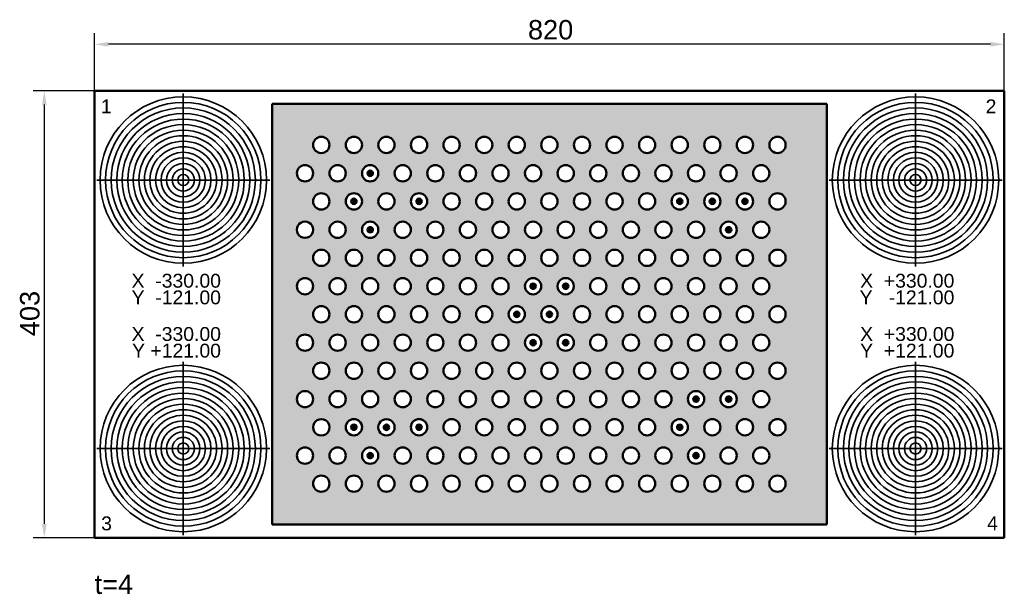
# Model space of a CAD drawing. Header units: millimetres. Extents: x 23 to 910, y 154 to 672.
import ezdxf

# ---------------------------------------------------------------- set-up
doc = ezdxf.new("R2010")
doc.units = ezdxf.units.MM
doc.header["$LTSCALE"] = 5
for name, color, linetype, lineweight in [('Bemaßungen(DIN)', 179, 'Continuous', 25), ('Schraffur', 179, 'Continuous', 9), ('Sichtbare Kanten(DIN)', 179, 'Continuous', 50), ('Skizziergeometrie(DIN)', 179, 'Continuous', 50), ('Symbole(DIN)', 179, 'Continuous', 25)]:
    doc.layers.add(name, color=color, linetype=linetype, lineweight=lineweight)
doc.styles.add('Aktuell-DIN', font='arial.ttf')
doc.styles.add('STANDARD-BSI~0', font='arial.ttf')
doc.dimstyles.new('Katalogzeichnungen', dxfattribs={"dimscale": 5, "dimtxt": 3.5, "dimasz": 2.5, "dimexe": 2, "dimexo": 0, "dimgap": 0.8, "dimtad": 1, "dimrnd": 1e-08, "dimdsep": 46, "dimtxsty": 'STANDARD-BSI~0', "dimcen": 0.09, "dimdle": 10, "dimclrd": 250, "dimclre": 250, "dimclrt": 250, "dimazin": 2, "dimtfac": 1, "dimtmove": 0, "dimatfit": 3, "dimfxl": 1, "dimtolj": 1, "dimtzin": 0, "dimlwd": 25, "dimlwe": 25, "dimarcsym": 0})

# ---------------------------------------------------------------- blocks, each defined once
blk = doc.blocks.new('*D18')
at = {"layer": 'Bemaßungen(DIN)', "color": 250, "linetype": 'Continuous', "lineweight": 25}
for p, q in [((90, 607.75), (90, 659.61)), ((910, 607.75), (910, 659.61)), ((897.5, 649.61), (102.5, 649.61))]:
    blk.add_line(p, q, dxfattribs=at)
at = {"layer": 'Bemaßungen(DIN)', "color": 250, "linetype": 'Continuous'}
for points in [[(102.5, 651.69), (102.5, 647.52), (90, 649.61)], [(897.5, 651.69), (897.5, 647.52), (910, 649.61)]]:
    blk.add_solid(points, dxfattribs=at)
at = {"layer": 'Defpoints', "color": 0, "linetype": 'Continuous'}
for p in [(90, 649.61), (90, 607.75), (910, 607.75)]:
    blk.add_point(p, dxfattribs=at)
at = {"layer": 'Bemaßungen(DIN)', "color": 250, "linetype": 'Continuous', "lineweight": 25, "insert": (480.69, 671.48), "char_height": 17.5, "attachment_point": 1, "style": 'STANDARD-BSI~0'}
blk.add_mtext('\\A1;820', dxfattribs=at)
blk = doc.blocks.new('*D19')
at = {"layer": 'Bemaßungen(DIN)', "color": 250, "linetype": 'Continuous', "lineweight": 25}
for p, q in [((90, 607.75), (34.78, 607.75)), ((44.78, 595.25), (44.78, 217.25)), ((90, 204.75), (34.78, 204.75))]:
    blk.add_line(p, q, dxfattribs=at)
at = {"layer": 'Bemaßungen(DIN)', "color": 250, "linetype": 'Continuous'}
for points in [[(42.7, 595.25), (46.87, 595.25), (44.78, 607.75)], [(42.7, 217.25), (46.87, 217.25), (44.78, 204.75)]]:
    blk.add_solid(points, dxfattribs=at)
at = {"layer": 'Defpoints', "color": 0, "linetype": 'Continuous'}
for p in [(90, 607.75), (44.78, 204.75), (90, 204.75)]:
    blk.add_point(p, dxfattribs=at)
at = {"layer": 'Bemaßungen(DIN)', "color": 250, "linetype": 'Continuous', "lineweight": 25, "insert": (22.9, 386.57), "char_height": 17.5, "attachment_point": 1, "rotation": 90, "style": 'STANDARD-BSI~0'}
blk.add_mtext('\\A1;403', dxfattribs=at)

msp = doc.modelspace()

# ---------------------------------------------------------------- hatches: boundary and pattern name
at = {"layer": 'Schraffur'}
h = msp.add_hatch(color=256, dxfattribs=at)
edge = h.paths.add_edge_path(flags=0)
edge.add_arc((353.151, 304.344), 7.342, 179.51222, 360.487689)
edge.add_arc((353.151, 304.469), 7.342, 359.51222, 540.487689)
edge = h.paths.add_edge_path(flags=0)
edge.add_arc((294.412, 304.344), 7.342, 179.512266, 360.487734)
edge.add_arc((294.412, 304.469), 7.342, 359.512266, 540.487734)
edge = h.paths.add_edge_path(flags=0)
edge.add_arc((279.727, 482.461), 7.342, 359.902466, 540.097534)
edge.add_arc((279.727, 482.436), 7.342, 179.902466, 360.097534)
edge = h.paths.add_edge_path(flags=0)
edge.add_arc((514.685, 431.545), 7.342, 179.903371, 360.098421)
edge.add_arc((514.685, 431.57), 7.342, 359.903371, 540.098421)
edge = h.paths.add_edge_path(flags=0)
edge.add_arc((690.903, 329.789), 7.342, 359.90406, 540.099076)
edge.add_arc((690.903, 329.764), 7.342, 179.90406, 360.099076)
edge = h.paths.add_edge_path(flags=0)
edge.add_arc((411.891, 508.031), 7.342, 0, 360)
edge = h.paths.add_edge_path(flags=0)
edge.add_arc((411.891, 406.25), 7.342, 0, 360)
edge = h.paths.add_edge_path(flags=0)
edge.add_arc((382.521, 406.25), 7.342, 0, 360)
edge = h.paths.add_edge_path(flags=0)
edge.add_arc((397.206, 431.545), 7.342, 0, 360)
edge = h.paths.add_edge_path(flags=0)
edge.add_arc((411.891, 457.141), 7.342, 0, 360)
edge = h.paths.add_edge_path(flags=0)
edge.add_arc((353.151, 406.25), 7.342, 0, 360)
edge = h.paths.add_edge_path(flags=0)
edge.add_arc((367.836, 431.545), 7.342, 0, 360)
edge = h.paths.add_edge_path(flags=0)
edge.add_arc((323.782, 406.25), 7.342, 0, 360)
edge = h.paths.add_edge_path(flags=0)
edge.add_arc((382.521, 457.141), 7.342, 0, 360)
edge = h.paths.add_edge_path(flags=0)
edge.add_arc((338.467, 431.545), 7.342, 0, 360)
edge = h.paths.add_edge_path(flags=0)
edge.add_arc((397.206, 482.436), 7.342, 0, 360)
edge = h.paths.add_edge_path(flags=0)
edge.add_arc((294.412, 406.25), 7.342, 0, 360)
edge = h.paths.add_edge_path(flags=0)
edge.add_arc((309.097, 431.545), 7.342, 0, 360)
edge = h.paths.add_edge_path(flags=0)
edge.add_arc((353.151, 457.141), 7.342, 0, 360)
edge = h.paths.add_edge_path(flags=0)
edge.add_arc((279.727, 431.545), 7.342, 0, 360)
edge = h.paths.add_edge_path(flags=0)
edge.add_arc((367.836, 482.436), 7.342, 0, 360)
edge = h.paths.add_edge_path(flags=0)
edge.add_arc((323.782, 457.141), 7.342, 0, 360)
edge = h.paths.add_edge_path(flags=0)
edge.add_arc((294.412, 457.141), 7.342, 0, 360)
edge = h.paths.add_edge_path(flags=0)
edge.add_arc((382.521, 508.031), 7.342, 0, 360)
edge = h.paths.add_edge_path(flags=0)
edge.add_arc((309.097, 482.436), 7.342, 0, 360)
edge = h.paths.add_edge_path(flags=0)
edge.add_arc((338.467, 482.436), 7.342, 0, 360)
edge = h.paths.add_edge_path(flags=0)
edge.add_arc((323.782, 508.031), 7.342, 0, 360)
edge = h.paths.add_edge_path(flags=0)
edge.add_arc((294.412, 508.031), 7.342, 0, 360)
edge = h.paths.add_edge_path(flags=0)
edge.add_arc((353.151, 508.031), 7.342, 0, 360)
edge = h.paths.add_edge_path(flags=0)
edge.add_arc((705.588, 558.922), 7.342, 0, 360)
edge = h.paths.add_edge_path(flags=0)
edge.add_arc((705.588, 508.031), 7.342, 0, 360)
edge = h.paths.add_edge_path(flags=0)
edge.add_arc((690.903, 533.327), 7.342, 0, 360)
edge = h.paths.add_edge_path(flags=0)
edge.add_arc((690.903, 482.436), 7.342, 0, 360)
edge = h.paths.add_edge_path(flags=0)
edge.add_arc((676.218, 558.922), 7.342, 0, 360)
edge = h.paths.add_edge_path(flags=0)
edge.add_arc((676.218, 508.031), 7.342, 0, 360)
edge = h.paths.add_edge_path(flags=0)
edge.add_arc((661.533, 482.436), 7.342, 0, 360)
edge = h.paths.add_edge_path(flags=0)
edge.add_arc((661.533, 533.327), 7.342, 0, 360)
edge = h.paths.add_edge_path(flags=0)
edge.add_arc((646.849, 558.922), 7.342, 0, 360)
edge = h.paths.add_edge_path(flags=0)
edge.add_arc((646.849, 508.031), 7.342, 0, 360)
edge = h.paths.add_edge_path(flags=0)
edge.add_arc((632.164, 533.327), 7.342, 0, 360)
edge = h.paths.add_edge_path(flags=0)
edge.add_arc((632.164, 482.436), 7.342, 0, 360)
edge = h.paths.add_edge_path(flags=0)
edge.add_arc((617.479, 558.922), 7.342, 0, 360)
edge = h.paths.add_edge_path(flags=0)
edge.add_arc((617.479, 508.031), 7.342, 0, 360)
edge = h.paths.add_edge_path(flags=0)
edge.add_arc((602.794, 482.436), 7.342, 0, 360)
edge = h.paths.add_edge_path(flags=0)
edge.add_arc((602.794, 533.327), 7.342, 0, 360)
edge = h.paths.add_edge_path(flags=0)
edge.add_arc((441.261, 253.578), 7.342, 0, 360)
edge = h.paths.add_edge_path(flags=0)
edge.add_arc((470.63, 253.578), 7.342, 0, 360)
edge = h.paths.add_edge_path(flags=0)
edge.add_arc((485.315, 278.873), 7.342, 0, 360)
edge = h.paths.add_edge_path(flags=0)
edge.add_arc((485.315, 329.764), 7.342, 0, 360)
edge = h.paths.add_edge_path(flags=0)
edge.add_arc((455.945, 278.873), 7.342, 0, 360)
edge = h.paths.add_edge_path(flags=0)
edge.add_arc((455.945, 329.764), 7.342, 0, 360)
edge = h.paths.add_edge_path(flags=0)
edge.add_arc((455.945, 380.655), 7.342, 0, 360)
edge = h.paths.add_edge_path(flags=0)
edge.add_arc((426.576, 278.873), 7.342, 0, 360)
edge = h.paths.add_edge_path(flags=0)
edge.add_arc((426.576, 329.764), 7.342, 0, 360)
edge = h.paths.add_edge_path(flags=0)
edge.add_arc((426.576, 380.655), 7.342, 0, 360)
edge = h.paths.add_edge_path(flags=0)
edge.add_arc((411.891, 253.578), 7.342, 0, 360)
edge = h.paths.add_edge_path(flags=0)
edge.add_arc((397.206, 278.873), 7.342, 0, 360)
edge = h.paths.add_edge_path(flags=0)
edge.add_arc((397.206, 329.764), 7.342, 0, 360)
edge = h.paths.add_edge_path(flags=0)
edge.add_arc((397.206, 380.655), 7.342, 0, 360)
edge = h.paths.add_edge_path(flags=0)
edge.add_arc((470.63, 304.469), 7.342, 0, 360)
edge = h.paths.add_edge_path(flags=0)
edge.add_arc((441.261, 304.469), 7.342, 0, 360)
edge = h.paths.add_edge_path(flags=0)
edge.add_arc((411.891, 304.469), 7.342, 0, 360)
edge = h.paths.add_edge_path(flags=0)
edge.add_arc((500, 355.359), 7.342, 0, 360)
edge = h.paths.add_edge_path(flags=0)
edge.add_arc((470.63, 355.359), 7.342, 0, 360)
edge = h.paths.add_edge_path(flags=0)
edge.add_arc((441.261, 355.359), 7.342, 0, 360)
edge = h.paths.add_edge_path(flags=0)
edge.add_arc((411.891, 355.359), 7.342, 0, 360)
edge = h.paths.add_edge_path(flags=0)
edge.add_arc((485.315, 380.655), 7.342, 0, 360)
edge = h.paths.add_edge_path(flags=0)
edge.add_arc((646.849, 253.578), 7.342, 0, 360)
edge = h.paths.add_edge_path(flags=0)
edge.add_arc((705.588, 253.578), 7.342, 0, 360)
edge = h.paths.add_edge_path(flags=0)
edge.add_arc((676.218, 253.578), 7.342, 0, 360)
edge = h.paths.add_edge_path(flags=0)
edge.add_arc((690.903, 278.873), 7.342, 0, 360)
edge = h.paths.add_edge_path(flags=0)
edge.add_arc((661.533, 278.873), 7.342, 0, 360)
edge = h.paths.add_edge_path(flags=0)
edge.add_arc((705.588, 304.469), 7.342, 0, 360)
edge = h.paths.add_edge_path(flags=0)
edge.add_arc((705.588, 355.359), 7.342, 0, 360)
edge = h.paths.add_edge_path(flags=0)
edge.add_arc((676.218, 355.359), 7.342, 0, 360)
edge = h.paths.add_edge_path(flags=0)
edge.add_arc((646.849, 355.359), 7.342, 0, 360)
edge = h.paths.add_edge_path(flags=0)
edge.add_arc((632.164, 278.873), 7.342, 0, 360)
edge = h.paths.add_edge_path(flags=0)
edge.add_arc((500, 253.578), 7.342, 0, 360)
edge = h.paths.add_edge_path(flags=0)
edge.add_arc((529.37, 253.578), 7.342, 0, 360)
edge = h.paths.add_edge_path(flags=0)
edge.add_arc((514.685, 278.873), 7.342, 0, 360)
edge = h.paths.add_edge_path(flags=0)
edge.add_arc((558.739, 253.578), 7.342, 0, 360)
edge = h.paths.add_edge_path(flags=0)
edge.add_arc((544.055, 278.873), 7.342, 0, 360)
edge = h.paths.add_edge_path(flags=0)
edge.add_arc((588.109, 253.578), 7.342, 0, 360)
edge = h.paths.add_edge_path(flags=0)
edge.add_arc((573.424, 278.873), 7.342, 0, 360)
edge = h.paths.add_edge_path(flags=0)
edge.add_arc((617.479, 253.578), 7.342, 0, 360)
edge = h.paths.add_edge_path(flags=0)
edge.add_arc((514.685, 329.764), 7.342, 0, 360)
edge = h.paths.add_edge_path(flags=0)
edge.add_arc((544.055, 329.764), 7.342, 0, 360)
edge = h.paths.add_edge_path(flags=0)
edge.add_arc((602.794, 278.873), 7.342, 0, 360)
edge = h.paths.add_edge_path(flags=0)
edge.add_arc((573.424, 329.764), 7.342, 0, 360)
edge = h.paths.add_edge_path(flags=0)
edge.add_arc((617.479, 304.469), 7.342, 0, 360)
edge = h.paths.add_edge_path(flags=0)
edge.add_arc((646.849, 304.469), 7.342, 0, 360)
edge = h.paths.add_edge_path(flags=0)
edge.add_arc((602.794, 329.764), 7.342, 0, 360)
edge = h.paths.add_edge_path(flags=0)
edge.add_arc((632.164, 329.764), 7.342, 0, 360)
edge = h.paths.add_edge_path(flags=0)
edge.add_arc((676.218, 304.469), 7.342, 0, 360)
edge = h.paths.add_edge_path(flags=0)
edge.add_arc((661.533, 329.764), 7.342, 0, 360)
edge = h.paths.add_edge_path(flags=0)
edge.add_arc((588.109, 304.469), 7.342, 0, 360)
edge = h.paths.add_edge_path(flags=0)
edge.add_arc((558.739, 304.469), 7.342, 0, 360)
edge = h.paths.add_edge_path(flags=0)
edge.add_arc((529.37, 304.469), 7.342, 0, 360)
edge = h.paths.add_edge_path(flags=0)
edge.add_arc((500, 304.469), 7.342, 0, 360)
edge = h.paths.add_edge_path(flags=0)
edge.add_arc((279.727, 380.655), 7.342, 0, 360)
edge = h.paths.add_edge_path(flags=0)
edge.add_arc((309.097, 380.655), 7.342, 0, 360)
edge = h.paths.add_edge_path(flags=0)
edge.add_arc((279.727, 329.764), 7.342, 0, 360)
edge = h.paths.add_edge_path(flags=0)
edge.add_arc((338.467, 380.655), 7.342, 0, 360)
edge = h.paths.add_edge_path(flags=0)
edge.add_arc((309.097, 329.764), 7.342, 0, 360)
edge = h.paths.add_edge_path(flags=0)
edge.add_arc((279.727, 278.873), 7.342, 0, 360)
edge = h.paths.add_edge_path(flags=0)
edge.add_arc((309.097, 278.873), 7.342, 0, 360)
edge = h.paths.add_edge_path(flags=0)
edge.add_arc((338.467, 329.764), 7.342, 0, 360)
edge = h.paths.add_edge_path(flags=0)
edge.add_arc((338.467, 278.873), 7.342, 0, 360)
edge = h.paths.add_edge_path(flags=0)
edge.add_arc((323.782, 253.578), 7.342, 0, 360)
edge = h.paths.add_edge_path(flags=0)
edge.add_arc((353.151, 253.578), 7.342, 0, 360)
edge = h.paths.add_edge_path(flags=0)
edge.add_arc((367.836, 380.655), 7.342, 0, 360)
edge = h.paths.add_edge_path(flags=0)
edge.add_arc((367.836, 329.764), 7.342, 0, 360)
edge = h.paths.add_edge_path(flags=0)
edge.add_arc((367.836, 278.873), 7.342, 0, 360)
edge = h.paths.add_edge_path(flags=0)
edge.add_arc((382.521, 253.578), 7.342, 0, 360)
edge = h.paths.add_edge_path(flags=0)
edge.add_arc((294.412, 253.578), 7.342, 0, 360)
edge = h.paths.add_edge_path(flags=0)
edge.add_arc((382.521, 304.469), 7.342, 0, 360)
edge = h.paths.add_edge_path(flags=0)
edge.add_arc((382.521, 355.359), 7.342, 0, 360)
edge = h.paths.add_edge_path(flags=0)
edge.add_arc((353.151, 355.359), 7.342, 0, 360)
edge = h.paths.add_edge_path(flags=0)
edge.add_arc((323.782, 355.359), 7.342, 0, 360)
edge = h.paths.add_edge_path(flags=0)
edge.add_arc((294.412, 355.359), 7.342, 0, 360)
edge = h.paths.add_edge_path(flags=0)
edge.add_arc((323.782, 304.469), 7.342, 0, 360)
edge = h.paths.add_edge_path(flags=0)
edge.add_arc((705.588, 457.141), 7.342, 0, 360)
edge = h.paths.add_edge_path(flags=0)
edge.add_arc((705.588, 406.25), 7.342, 0, 360)
edge = h.paths.add_edge_path(flags=0)
edge.add_arc((690.903, 431.545), 7.342, 0, 360)
edge = h.paths.add_edge_path(flags=0)
edge.add_arc((676.218, 457.141), 7.342, 0, 360)
edge = h.paths.add_edge_path(flags=0)
edge.add_arc((690.903, 380.655), 7.342, 0, 360)
edge = h.paths.add_edge_path(flags=0)
edge.add_arc((676.218, 406.25), 7.342, 0, 360)
edge = h.paths.add_edge_path(flags=0)
edge.add_arc((661.533, 431.545), 7.342, 0, 360)
edge = h.paths.add_edge_path(flags=0)
edge.add_arc((661.533, 380.655), 7.342, 0, 360)
edge = h.paths.add_edge_path(flags=0)
edge.add_arc((646.849, 406.25), 7.342, 0, 360)
edge = h.paths.add_edge_path(flags=0)
edge.add_arc((646.849, 457.141), 7.342, 0, 360)
edge = h.paths.add_edge_path(flags=0)
edge.add_arc((632.164, 431.545), 7.342, 0, 360)
edge = h.paths.add_edge_path(flags=0)
edge.add_arc((632.164, 380.655), 7.342, 0, 360)
edge = h.paths.add_edge_path(flags=0)
edge.add_arc((617.479, 406.25), 7.342, 0, 360)
edge = h.paths.add_edge_path(flags=0)
edge.add_arc((617.479, 457.141), 7.342, 0, 360)
edge = h.paths.add_edge_path(flags=0)
edge.add_arc((617.479, 355.359), 7.342, 0, 360)
edge = h.paths.add_edge_path(flags=0)
edge.add_arc((485.315, 482.436), 7.342, 0, 360)
edge = h.paths.add_edge_path(flags=0)
edge.add_arc((485.315, 533.327), 7.342, 0, 360)
edge = h.paths.add_edge_path(flags=0)
edge.add_arc((500, 457.141), 7.342, 0, 360)
edge = h.paths.add_edge_path(flags=0)
edge.add_arc((485.315, 431.545), 7.342, 0, 360)
edge = h.paths.add_edge_path(flags=0)
edge.add_arc((470.63, 457.141), 7.342, 0, 360)
edge = h.paths.add_edge_path(flags=0)
edge.add_arc((470.63, 406.25), 7.342, 0, 360)
edge = h.paths.add_edge_path(flags=0)
edge.add_arc((455.945, 431.545), 7.342, 0, 360)
edge = h.paths.add_edge_path(flags=0)
edge.add_arc((455.945, 482.436), 7.342, 0, 360)
edge = h.paths.add_edge_path(flags=0)
edge.add_arc((455.945, 533.327), 7.342, 0, 360)
edge = h.paths.add_edge_path(flags=0)
edge.add_arc((441.261, 406.25), 7.342, 0, 360)
edge = h.paths.add_edge_path(flags=0)
edge.add_arc((426.576, 431.545), 7.342, 0, 360)
edge = h.paths.add_edge_path(flags=0)
edge.add_arc((426.576, 482.436), 7.342, 0, 360)
edge = h.paths.add_edge_path(flags=0)
edge.add_arc((426.576, 533.327), 7.342, 0, 360)
edge = h.paths.add_edge_path(flags=0)
edge.add_arc((441.261, 457.141), 7.342, 0, 360)
edge = h.paths.add_edge_path(flags=0)
edge.add_arc((500, 508.031), 7.342, 0, 360)
edge = h.paths.add_edge_path(flags=0)
edge.add_arc((470.63, 508.031), 7.342, 0, 360)
edge = h.paths.add_edge_path(flags=0)
edge.add_arc((441.261, 508.031), 7.342, 0, 360)
edge = h.paths.add_edge_path(flags=0)
edge.add_arc((470.63, 558.922), 7.342, 0, 360)
edge = h.paths.add_edge_path(flags=0)
edge.add_arc((441.261, 558.922), 7.342, 0, 360)
edge = h.paths.add_edge_path(flags=0)
edge.add_arc((411.891, 558.922), 7.342, 0, 360)
edge = h.paths.add_edge_path(flags=0)
edge.add_arc((382.521, 558.922), 7.342, 0, 360)
edge = h.paths.add_edge_path(flags=0)
edge.add_arc((500, 406.25), 7.342, 0, 360)
edge = h.paths.add_edge_path(flags=0)
edge.add_arc((309.097, 533.327), 7.342, 0, 360)
edge = h.paths.add_edge_path(flags=0)
edge.add_arc((294.412, 558.922), 7.342, 0, 360)
edge = h.paths.add_edge_path(flags=0)
edge.add_arc((323.782, 558.922), 7.342, 0, 360)
edge = h.paths.add_edge_path(flags=0)
edge.add_arc((353.151, 558.922), 7.342, 0, 360)
edge = h.paths.add_edge_path(flags=0)
edge.add_arc((338.467, 533.327), 7.342, 0, 360)
edge = h.paths.add_edge_path(flags=0)
edge.add_arc((367.836, 533.327), 7.342, 0, 360)
edge = h.paths.add_edge_path(flags=0)
edge.add_arc((397.206, 533.327), 7.342, 0, 360)
edge = h.paths.add_edge_path(flags=0)
edge.add_arc((279.727, 533.327), 7.342, 0, 360)
edge = h.paths.add_edge_path(flags=0)
edge.add_arc((529.37, 355.359), 7.342, 0, 360)
edge = h.paths.add_edge_path(flags=0)
edge.add_arc((529.37, 406.25), 7.342, 0, 360)
edge = h.paths.add_edge_path(flags=0)
edge.add_arc((544.055, 380.655), 7.342, 0, 360)
edge = h.paths.add_edge_path(flags=0)
edge.add_arc((558.739, 355.359), 7.342, 0, 360)
edge = h.paths.add_edge_path(flags=0)
edge.add_arc((529.37, 457.141), 7.342, 0, 360)
edge = h.paths.add_edge_path(flags=0)
edge.add_arc((544.055, 431.545), 7.342, 0, 360)
edge = h.paths.add_edge_path(flags=0)
edge.add_arc((558.739, 457.141), 7.342, 0, 360)
edge = h.paths.add_edge_path(flags=0)
edge.add_arc((558.739, 406.25), 7.342, 0, 360)
edge = h.paths.add_edge_path(flags=0)
edge.add_arc((573.424, 431.545), 7.342, 0, 360)
edge = h.paths.add_edge_path(flags=0)
edge.add_arc((573.424, 380.655), 7.342, 0, 360)
edge = h.paths.add_edge_path(flags=0)
edge.add_arc((588.109, 355.359), 7.342, 0, 360)
edge = h.paths.add_edge_path(flags=0)
edge.add_arc((588.109, 457.141), 7.342, 0, 360)
edge = h.paths.add_edge_path(flags=0)
edge.add_arc((588.109, 406.25), 7.342, 0, 360)
edge = h.paths.add_edge_path(flags=0)
edge.add_arc((602.794, 431.545), 7.342, 0, 360)
edge = h.paths.add_edge_path(flags=0)
edge.add_arc((602.794, 380.655), 7.342, 0, 360)
edge = h.paths.add_edge_path(flags=0)
edge.add_arc((514.685, 380.655), 7.342, 0, 360)
edge = h.paths.add_edge_path(flags=0)
edge.add_arc((573.424, 482.436), 7.342, 0, 360)
edge = h.paths.add_edge_path(flags=0)
edge.add_arc((514.685, 482.436), 7.342, 0, 360)
edge = h.paths.add_edge_path(flags=0)
edge.add_arc((514.685, 533.327), 7.342, 0, 360)
edge = h.paths.add_edge_path(flags=0)
edge.add_arc((500, 558.922), 7.342, 0, 360)
edge = h.paths.add_edge_path(flags=0)
edge.add_arc((529.37, 508.031), 7.342, 0, 360)
edge = h.paths.add_edge_path(flags=0)
edge.add_arc((544.055, 482.436), 7.342, 0, 360)
edge = h.paths.add_edge_path(flags=0)
edge.add_arc((529.37, 558.922), 7.342, 0, 360)
edge = h.paths.add_edge_path(flags=0)
edge.add_arc((544.055, 533.327), 7.342, 0, 360)
edge = h.paths.add_edge_path(flags=0)
edge.add_arc((558.739, 558.922), 7.342, 0, 360)
edge = h.paths.add_edge_path(flags=0)
edge.add_arc((558.739, 508.031), 7.342, 0, 360)
edge = h.paths.add_edge_path(flags=0)
edge.add_arc((573.424, 533.327), 7.342, 0, 360)
edge = h.paths.add_edge_path(flags=0)
edge.add_arc((588.109, 558.922), 7.342, 0, 360)
edge = h.paths.add_edge_path(flags=0)
edge.add_arc((588.109, 508.031), 7.342, 0, 360)
h.paths.add_polyline_path([(750, 595.85), (250, 595.85), (250, 216.65), (750, 216.65)])
h = msp.add_hatch(color=256, dxfattribs=at)
edge = h.paths.add_edge_path()
edge.add_arc((338.467, 533.327), 2.443, 0, 360)
h = msp.add_hatch(color=256, dxfattribs=at)
edge = h.paths.add_edge_path()
edge.add_arc((323.782, 508.031), 2.443, 0, 360)
h = msp.add_hatch(color=256, dxfattribs=at)
edge = h.paths.add_edge_path()
edge.add_arc((382.521, 508.031), 2.443, 0, 360)
h = msp.add_hatch(color=256, dxfattribs=at)
edge = h.paths.add_edge_path()
edge.add_arc((617.479, 508.031), 2.443, 0, 360)
h = msp.add_hatch(color=256, dxfattribs=at)
edge = h.paths.add_edge_path()
edge.add_arc((646.849, 508.031), 2.443, 0, 360)
h = msp.add_hatch(color=256, dxfattribs=at)
edge = h.paths.add_edge_path()
edge.add_arc((676.218, 508.031), 2.443, 0, 360)
h = msp.add_hatch(color=256, dxfattribs=at)
edge = h.paths.add_edge_path()
edge.add_arc((338.467, 482.436), 2.443, 0, 360)
h = msp.add_hatch(color=256, dxfattribs=at)
edge = h.paths.add_edge_path()
edge.add_arc((661.533, 482.436), 2.443, 0, 360)
h = msp.add_hatch(color=256, dxfattribs=at)
edge = h.paths.add_edge_path()
edge.add_arc((485.315, 431.545), 2.443, 0, 360)
h = msp.add_hatch(color=256, dxfattribs=at)
edge = h.paths.add_edge_path()
edge.add_arc((514.685, 431.57), 2.443, 0, 360)
h = msp.add_hatch(color=256, dxfattribs=at)
edge = h.paths.add_edge_path()
edge.add_arc((470.63, 406.25), 2.443, 0, 360)
h = msp.add_hatch(color=256, dxfattribs=at)
edge = h.paths.add_edge_path()
edge.add_arc((500, 406.25), 2.443, 0, 360)
h = msp.add_hatch(color=256, dxfattribs=at)
edge = h.paths.add_edge_path()
edge.add_arc((485.315, 380.655), 2.443, 0, 360)
h = msp.add_hatch(color=256, dxfattribs=at)
edge = h.paths.add_edge_path()
edge.add_arc((514.685, 380.655), 2.443, 0, 360)
h = msp.add_hatch(color=256, dxfattribs=at)
edge = h.paths.add_edge_path()
edge.add_arc((632.164, 329.764), 2.443, 0, 360)
h = msp.add_hatch(color=256, dxfattribs=at)
edge = h.paths.add_edge_path()
edge.add_arc((661.533, 329.764), 2.443, 0, 360)
h = msp.add_hatch(color=256, dxfattribs=at)
edge = h.paths.add_edge_path()
edge.add_arc((323.782, 304.469), 2.443, 0, 360)
h = msp.add_hatch(color=256, dxfattribs=at)
edge = h.paths.add_edge_path()
edge.add_arc((353.151, 304.344), 2.443, 0, 360)
h = msp.add_hatch(color=256, dxfattribs=at)
edge = h.paths.add_edge_path()
edge.add_arc((382.521, 304.469), 2.443, 0, 360)
h = msp.add_hatch(color=256, dxfattribs=at)
edge = h.paths.add_edge_path()
edge.add_arc((617.479, 304.469), 2.443, 0, 360)
h = msp.add_hatch(color=256, dxfattribs=at)
edge = h.paths.add_edge_path()
edge.add_arc((338.467, 278.873), 2.443, 0, 360)
h = msp.add_hatch(color=256, dxfattribs=at)
edge = h.paths.add_edge_path()
edge.add_arc((632.164, 278.873), 2.443, 0, 360)

# ---------------------------------------------------------------- linework, layer by layer
at = {"layer": 'Sichtbare Kanten(DIN)'}
for p, q in [((910, 607.75), (90, 607.75)), ((90, 607.75), (90, 204.75)), ((910, 204.75), (910, 607.75)), ((750, 595.85), (250, 595.85)), ((250, 595.85), (250, 216.65)), ((750, 216.65), (750, 595.85)), ((250, 216.65), (750, 216.65)), ((90, 204.75), (910, 204.75))]:
    msp.add_line(p, q, dxfattribs=at)
for centre, radius in [((294.412, 558.922), 7.342), ((323.782, 558.922), 7.342), ((353.151, 558.922), 7.342), ((382.521, 558.922), 7.342), ((411.891, 558.922), 7.342), ((441.261, 558.922), 7.342), ((470.63, 558.922), 7.342), ((500, 558.922), 7.342), ((529.37, 558.922), 7.342), ((558.739, 558.922), 7.342), ((588.109, 558.922), 7.342), ((617.479, 558.922), 7.342), ((646.849, 558.922), 7.342), ((676.218, 558.922), 7.342), ((705.588, 558.922), 7.342), ((279.727, 533.327), 7.342), ((309.097, 533.327), 7.342), ((338.467, 533.327), 7.342), ((338.467, 533.327), 2.443), ((367.836, 533.327), 7.342), ((397.206, 533.327), 7.342), ((426.576, 533.327), 7.342), ((455.945, 533.327), 7.342), ((485.315, 533.327), 7.342), ((514.685, 533.327), 7.342), ((544.055, 533.327), 7.342), ((573.424, 533.327), 7.342), ((602.794, 533.327), 7.342), ((632.164, 533.327), 7.342), ((661.533, 533.327), 7.342), ((690.903, 533.327), 7.342), ((294.412, 508.031), 7.342), ((323.782, 508.031), 7.342), ((353.151, 508.031), 7.342), ((382.521, 508.031), 7.342), ((411.891, 508.031), 7.342), ((441.261, 508.031), 7.342), ((470.63, 508.031), 7.342), ((500, 508.031), 7.342), ((529.37, 508.031), 7.342), ((558.739, 508.031), 7.342), ((588.109, 508.031), 7.342), ((617.479, 508.031), 7.342), ((646.849, 508.031), 7.342), ((676.218, 508.031), 7.342), ((705.588, 508.031), 7.342), ((323.782, 508.031), 2.443), ((382.521, 508.031), 2.443), ((617.479, 508.031), 2.443), ((646.849, 508.031), 2.443), ((676.218, 508.031), 2.443), ((309.097, 482.436), 7.342), ((338.467, 482.436), 7.342), ((367.836, 482.436), 7.342), ((397.206, 482.436), 7.342), ((426.576, 482.436), 7.342), ((455.945, 482.436), 7.342), ((485.315, 482.436), 7.342), ((514.685, 482.436), 7.342), ((544.055, 482.436), 7.342), ((573.424, 482.436), 7.342), ((602.794, 482.436), 7.342), ((632.164, 482.436), 7.342), ((661.533, 482.436), 7.342), ((690.903, 482.436), 7.342), ((338.467, 482.436), 2.443), ((661.533, 482.436), 2.443), ((294.412, 457.141), 7.342), ((323.782, 457.141), 7.342), ((353.151, 457.141), 7.342), ((382.521, 457.141), 7.342), ((411.891, 457.141), 7.342), ((441.261, 457.141), 7.342), ((470.63, 457.141), 7.342), ((500, 457.141), 7.342), ((529.37, 457.141), 7.342), ((558.739, 457.141), 7.342), ((588.109, 457.141), 7.342), ((617.479, 457.141), 7.342), ((646.849, 457.141), 7.342), ((676.218, 457.141), 7.342), ((705.588, 457.141), 7.342), ((279.727, 431.545), 7.342), ((309.097, 431.545), 7.342), ((338.467, 431.545), 7.342), ((367.836, 431.545), 7.342), ((397.206, 431.545), 7.342), ((426.576, 431.545), 7.342), ((455.945, 431.545), 7.342), ((485.315, 431.545), 7.342), ((544.055, 431.545), 7.342), ((573.424, 431.545), 7.342), ((602.794, 431.545), 7.342), ((632.164, 431.545), 7.342), ((661.533, 431.545), 7.342), ((690.903, 431.545), 7.342), ((485.315, 431.545), 2.443), ((514.685, 431.57), 2.443), ((294.412, 406.25), 7.342), ((323.782, 406.25), 7.342), ((353.151, 406.25), 7.342), ((382.521, 406.25), 7.342), ((411.891, 406.25), 7.342), ((441.261, 406.25), 7.342), ((470.63, 406.25), 7.342), ((470.63, 406.25), 2.443), ((500, 406.25), 7.342), ((500, 406.25), 2.443), ((529.37, 406.25), 7.342), ((558.739, 406.25), 7.342), ((588.109, 406.25), 7.342), ((617.479, 406.25), 7.342), ((646.849, 406.25), 7.342), ((676.218, 406.25), 7.342), ((705.588, 406.25), 7.342), ((279.727, 380.655), 7.342), ((309.097, 380.655), 7.342), ((338.467, 380.655), 7.342), ((367.836, 380.655), 7.342), ((397.206, 380.655), 7.342), ((426.576, 380.655), 7.342), ((455.945, 380.655), 7.342), ((485.315, 380.655), 7.342), ((485.315, 380.655), 2.443), ((514.685, 380.655), 7.342), ((514.685, 380.655), 2.443), ((544.055, 380.655), 7.342), ((573.424, 380.655), 7.342), ((602.794, 380.655), 7.342), ((632.164, 380.655), 7.342), ((661.533, 380.655), 7.342), ((690.903, 380.655), 7.342), ((294.412, 355.359), 7.342), ((323.782, 355.359), 7.342), ((353.151, 355.359), 7.342), ((382.521, 355.359), 7.342), ((411.891, 355.359), 7.342), ((441.261, 355.359), 7.342), ((470.63, 355.359), 7.342), ((500, 355.359), 7.342), ((529.37, 355.359), 7.342), ((558.739, 355.359), 7.342), ((588.109, 355.359), 7.342), ((617.479, 355.359), 7.342), ((646.849, 355.359), 7.342), ((676.218, 355.359), 7.342), ((705.588, 355.359), 7.342), ((279.727, 329.764), 7.342), ((309.097, 329.764), 7.342), ((338.467, 329.764), 7.342), ((367.836, 329.764), 7.342), ((397.206, 329.764), 7.342), ((426.576, 329.764), 7.342), ((455.945, 329.764), 7.342), ((485.315, 329.764), 7.342), ((514.685, 329.764), 7.342), ((544.055, 329.764), 7.342), ((573.424, 329.764), 7.342), ((602.794, 329.764), 7.342), ((632.164, 329.764), 7.342), ((632.164, 329.764), 2.443), ((661.533, 329.764), 7.342), ((661.533, 329.764), 2.443), ((323.782, 304.469), 7.342), ((382.521, 304.469), 7.342), ((411.891, 304.469), 7.342), ((441.261, 304.469), 7.342), ((470.63, 304.469), 7.342), ((500, 304.469), 7.342), ((529.37, 304.469), 7.342), ((558.739, 304.469), 7.342), ((588.109, 304.469), 7.342), ((617.479, 304.469), 7.342), ((646.849, 304.469), 7.342), ((676.218, 304.469), 7.342), ((705.588, 304.469), 7.342), ((323.782, 304.469), 2.443), ((353.151, 304.344), 2.443), ((382.521, 304.469), 2.443), ((617.479, 304.469), 2.443), ((279.727, 278.873), 7.342), ((309.097, 278.873), 7.342), ((338.467, 278.873), 7.342), ((367.836, 278.873), 7.342), ((397.206, 278.873), 7.342), ((426.576, 278.873), 7.342), ((455.945, 278.873), 7.342), ((485.315, 278.873), 7.342), ((514.685, 278.873), 7.342), ((544.055, 278.873), 7.342), ((573.424, 278.873), 7.342), ((602.794, 278.873), 7.342), ((632.164, 278.873), 7.342), ((661.533, 278.873), 7.342), ((690.903, 278.873), 7.342), ((338.467, 278.873), 2.443), ((632.164, 278.873), 2.443), ((294.412, 253.578), 7.342), ((323.782, 253.578), 7.342), ((353.151, 253.578), 7.342), ((382.521, 253.578), 7.342), ((411.891, 253.578), 7.342), ((441.261, 253.578), 7.342), ((470.63, 253.578), 7.342), ((500, 253.578), 7.342), ((529.37, 253.578), 7.342), ((558.739, 253.578), 7.342), ((588.109, 253.578), 7.342), ((617.479, 253.578), 7.342), ((646.849, 253.578), 7.342), ((676.218, 253.578), 7.342), ((705.588, 253.578), 7.342)]:
    msp.add_circle(centre, radius, dxfattribs=at)
for centre, start, end in [((279.727, 482.461), 359.902466, 180.097534), ((279.727, 482.436), 179.902466, 0.097534), ((514.685, 431.57), 359.903371, 180.098421), ((514.685, 431.545), 179.903371, 0.098421), ((690.903, 329.789), 359.90406, 180.099076), ((690.903, 329.764), 179.90406, 0.099076), ((294.412, 304.469), 359.512266, 180.487734), ((353.151, 304.469), 359.51222, 180.487689), ((294.412, 304.344), 179.512266, 0.487734), ((353.151, 304.344), 179.51222, 0.487689)]:
    msp.add_arc(centre, 7.342, start, end, dxfattribs=at)
at = {"layer": 'Skizziergeometrie(DIN)'}
for p, q in [((910, 607.75), (90, 607.75)), ((90, 607.75), (90, 204.75)), ((910, 204.75), (910, 607.75)), ((250, 595.85), (750, 595.85)), ((250, 216.65), (250, 595.85)), ((750, 595.85), (750, 216.65)), ((750, 216.65), (250, 216.65)), ((90, 204.75), (910, 204.75)), ((90, 204.75), (910, 204.75))]:
    msp.add_line(p, q, dxfattribs=at)
at = {"layer": 'Skizziergeometrie(DIN)', "color": 7, "lineweight": 35}
for p, q in [((170, 605.25), (170, 449.25)), ((830, 605.25), (830, 449.25)), ((92, 527.25), (248, 527.25)), ((752, 527.25), (908, 527.25)), ((170, 363.25), (170, 207.25)), ((830, 363.25), (830, 207.25)), ((92, 285.25), (248, 285.25)), ((752, 285.25), (908, 285.25))]:
    msp.add_line(p, q, dxfattribs=at)
for centre, radius in [((170, 527.25), 75), ((170, 527.25), 70), ((830, 527.25), 75), ((830, 527.25), 70), ((170, 527.25), 65), ((170, 527.25), 60), ((830, 527.25), 65), ((830, 527.25), 60), ((170, 527.25), 55), ((170, 527.25), 50), ((830, 527.25), 55), ((830, 527.25), 50), ((170, 527.25), 45), ((830, 527.25), 45), ((170, 527.25), 40), ((170, 527.25), 35), ((830, 527.25), 40), ((830, 527.25), 35), ((170, 527.25), 30), ((170, 527.25), 25), ((830, 527.25), 30), ((830, 527.25), 25), ((170, 527.25), 20), ((170, 527.25), 15), ((830, 527.25), 20), ((830, 527.25), 15), ((170, 527.25), 10), ((830, 527.25), 10), ((170, 527.25), 5), ((830, 527.25), 5), ((170, 285.25), 75), ((170, 285.25), 70), ((830, 285.25), 75), ((830, 285.25), 70), ((170, 285.25), 65), ((830, 285.25), 65), ((170, 285.25), 60), ((170, 285.25), 55), ((830, 285.25), 60), ((830, 285.25), 55), ((170, 285.25), 50), ((170, 285.25), 45), ((830, 285.25), 50), ((830, 285.25), 45), ((170, 285.25), 40), ((170, 285.25), 35), ((830, 285.25), 40), ((830, 285.25), 35), ((170, 285.25), 30), ((830, 285.25), 30), ((170, 285.25), 25), ((170, 285.25), 20), ((830, 285.25), 25), ((830, 285.25), 20), ((170, 285.25), 15), ((170, 285.25), 10), ((830, 285.25), 15), ((830, 285.25), 10), ((170, 285.25), 5), ((830, 285.25), 5)]:
    msp.add_circle(centre, radius, dxfattribs=at)

# ---------------------------------------------------------------- texts
at = {"layer": 'Symbole(DIN)', "color": 7, "char_height": 12.5, "attachment_point": 2, "style": 'Aktuell-DIN'}
for s, insert in [('\\fArial|b0|i0;\\H12.5000;1', (100.671, 599.997)), ('\\fArial|b0|i0;\\H12.5000;2', (898.036, 599.879)), ('\\fArial|b0|i0;\\H12.5000;3', (100.892, 224.037)), ('\\fArial|b0|i0;\\H12.5000;4', (899.37, 224.146))]:
    msp.add_mtext(s, dxfattribs=dict(at, insert=insert))
at = {"layer": 'Symbole(DIN)', "color": 7, "char_height": 12.5, "attachment_point": 3, "line_spacing_factor": 0.72, "style": 'Aktuell-DIN'}
for s, insert, width in [('\\fArial|b0|i0;\\H12.5000;X  -330.00\\P\\fArial|b0|i0;\\H12.5000;Y  -121.00', (204, 442.74), 91.37303), ('\\fArial|b0|i0;\\H12.5000;X  +330.00\\P\\fArial|b0|i0;\\H12.5000;Y   -121.00', (865, 442.74), 92.88367), ('\\fArial|b0|i0;\\H12.5000;X  -330.00\\P\\fArial|b0|i0;\\H12.5000;Y +121.00', (204, 394.74), 92.08929), ('\\fArial|b0|i0;\\H12.5000;X  +330.00\\P\\fArial|b0|i0;\\H12.5000;Y  +121.00', (865, 394.74), 84.58354)]:
    msp.add_mtext(s, dxfattribs=dict(at, insert=insert, width=width))
at = {"layer": 'Symbole(DIN)', "color": 179, "insert": (90.163, 171.664), "char_height": 17.5, "width": 34.6532, "attachment_point": 1, "style": 'Aktuell-DIN'}
msp.add_mtext('\\fArial|b0|i0;t=4', dxfattribs=at)

# ---------------------------------------------------------------- dimensions: what is measured, and where the dimension line sits
at = {"layer": 'Bemaßungen(DIN)', "color": 250, "linetype": 'Continuous', "lineweight": 25}
for base, p1, p2, angle, picture, middle in [((90, 649.608), (910, 607.75), (90, 607.75), 180, '*D18', (500, 649.608)), ((44.784, 204.75), (90, 607.75), (90, 204.75), 90, '*D19', (44.784, 406.25))]:
    dim = msp.add_linear_dim(base=base, p1=p1, p2=p2, angle=angle, dimstyle='Katalogzeichnungen', override={"dimgap": 0.8, "dimdec": 2, "dimtol": 0, "dimlim": 0, "dimtp": 0, "dimtm": 0, "dimtdec": 2, "dimtofl": 0, "dimatfit": 1}, dxfattribs=at)
    dim.commit()
    dim.dimension.update_dxf_attribs({"geometry": picture, "text_midpoint": middle, "dimtype": 160})

doc.saveas('drawing.dxf')
